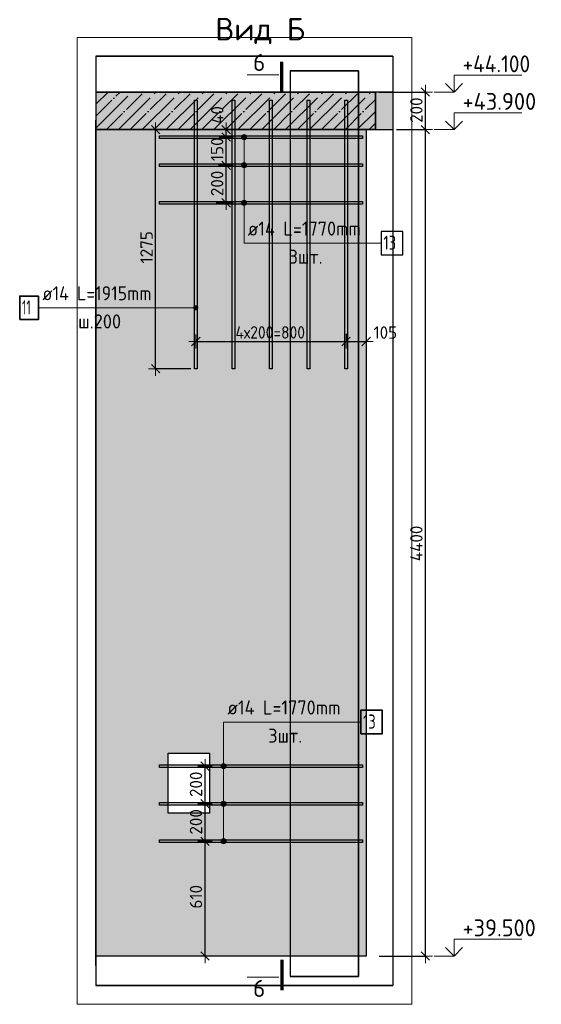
# Model space of a CAD drawing. Header units: millimetres. Extents: x 5077 to 50019, y 6526 to 90933.
# Tile 31 of 60: x 33522 to 36300, y 30178 to 35420. Entities that reach past the tile are written whole.
import ezdxf

# ---------------------------------------------------------------- set-up
doc = ezdxf.new("R2010")
doc.units = ezdxf.units.MM
doc.header["$PDMODE"] = 65
doc.linetypes.add('______11', pattern=[150, 120, -15, 0, -15])
doc.linetypes.add('______5', pattern=[330, 240, -30, 30, -30])
for name, color, linetype, lineweight in [('Standard', 7, 'Continuous', 25), ('Арм.стержн.горизонт. 2', 202, 'Continuous', 35), ('Высотная отметки_ общее', 7, 'Continuous', 13), ('Размерная линия_ общее', 7, 'Continuous', 13)]:
    doc.layers.add(name, color=color, linetype=linetype, lineweight=lineweight)
doc.layers.add('Арм.стержн. вертикальными 2', color=7, linetype='Continuous', lineweight=35, true_color=0x006e00)
doc.styles.add('ISOCPEUR', font='ISOCPEUR')
doc.dimstyles.new('DIMSTYLE_13', dxfattribs={"dimtxt": 66, "dimasz": 75, "dimexe": 0, "dimexo": 0.001, "dimgap": 33, "dimtad": 2, "dimdec": 0, "dimrnd": 5, "dimzin": 12, "dimdsep": 46, "dimtxsty": 'ISOCPEUR', "dimblk1": 'ALL_ML_STRICH', "dimblk2": 'ALL_ML_STRICH', "dimsah": 1, "dimcen": 0, "dimse1": 1, "dimse2": 1, "dimclrd": 7, "dimclre": 256, "dimclrt": 7, "dimadec": 0, "dimazin": 0, "dimtfac": 1, "dimtdec": 0, "dimtix": 1, "dimtmove": 2, "dimatfit": 3, "dimfxl": 0, "dimtzin": 0, "dimlwd": 0, "dimlwe": -3, "dimarcsym": 0})
doc.dimstyles.new('DIMSTYLE_14', dxfattribs={"dimtxt": 66, "dimasz": 75, "dimexe": 0, "dimexo": 0.001, "dimgap": 33, "dimtad": 2, "dimdec": 0, "dimrnd": 5, "dimzin": 12, "dimdsep": 46, "dimtxsty": 'ISOCPEUR', "dimblk1": 'ALL_ML_STRICH', "dimblk2": 'ALL_ML_STRICH', "dimsah": 1, "dimcen": 0, "dimse1": 1, "dimse2": 1, "dimclrd": 7, "dimclre": 256, "dimclrt": 7, "dimadec": 0, "dimazin": 0, "dimtfac": 1, "dimtdec": 0, "dimtix": 1, "dimtmove": 2, "dimatfit": 3, "dimfxl": 0, "dimtzin": 0, "dimlwd": 0, "dimlwe": -3, "dimarcsym": 0})
doc.dimstyles.new('DIMSTYLE_3', dxfattribs={"dimtxt": 66, "dimasz": 75, "dimexe": 0, "dimexo": 0, "dimgap": 33, "dimtad": 2, "dimdec": 0, "dimrnd": 5, "dimzin": 12, "dimdsep": 46, "dimtxsty": 'ISOCPEUR', "dimblk1": 'ALL_ML_STRICH', "dimblk2": 'ALL_ML_STRICH', "dimsah": 1, "dimcen": 0, "dimclrd": 7, "dimclre": 256, "dimclrt": 7, "dimadec": 0, "dimazin": 0, "dimtfac": 1, "dimtdec": 0, "dimtix": 1, "dimtmove": 2, "dimatfit": 3, "dimfxl": 0, "dimtvp": 1.2, "dimtzin": 0, "dimlwd": 0, "dimlwe": -3, "dimarcsym": 0})
doc.dimstyles.new('DIMSTYLE_9', dxfattribs={"dimtxt": 66, "dimasz": 75, "dimexe": 0, "dimexo": 0, "dimgap": 33, "dimtad": 2, "dimdec": 0, "dimrnd": 5, "dimzin": 12, "dimdsep": 46, "dimtxsty": 'ISOCPEUR', "dimblk1": 'ALL_ML_STRICH', "dimblk2": 'ALL_ML_STRICH', "dimsah": 1, "dimcen": 0, "dimclrd": 7, "dimclre": 256, "dimclrt": 7, "dimadec": 0, "dimazin": 0, "dimtfac": 1, "dimtdec": 0, "dimtix": 1, "dimtmove": 2, "dimatfit": 3, "dimfxl": 0, "dimtzin": 0, "dimlwd": 0, "dimlwe": -3, "dimarcsym": 0})

# ---------------------------------------------------------------- blocks, each defined once
blk = doc.blocks.new('ALL_ML_STRICH')
at = {"color": 0, "linetype": 'ByBlock', "lineweight": -2}
for p, q in [((-1, 0), (0.5, 0)), ((-0.3, -0.3), (0.3, 0.3)), ((0, -0.5), (0, 0.5))]:
    blk.add_line(p, q, dxfattribs=at)
blk = doc.blocks.new('*D110')
at = {"layer": 'DEFPOINTS', "color": 7, "linetype": 'Continuous', "lineweight": 13, "transparency": 33554687}
for p in [(34534.1, 31046.2), (34493.4, 30435.3), (34508.7, 30435.3)]:
    blk.add_point(p, dxfattribs=at)
at = {"layer": 'Размерная линия_ общее', "color": 7, "linetype": 'Continuous', "lineweight": -2, "transparency": 33554687}
blk.add_line((34508.7, 30435.3), (34508.7, 31046.2), dxfattribs=at)
at = {"layer": 'Размерная линия_ общее', "color": 7, "linetype": 'Continuous', "lineweight": 13, "transparency": 33554687, "xscale": 75, "yscale": 75, "zscale": 75}
for p, rotation in [((34508.7, 31046.2), 90), ((34508.7, 30435.3), 270)]:
    blk.add_blockref('ALL_ML_STRICH', p, dxfattribs=dict(at, rotation=rotation))
at = {"layer": 'Размерная линия_ общее', "color": 7, "linetype": 'Continuous', "lineweight": 13, "transparency": 33554687, "insert": (34460.7, 30750.7), "char_height": 66, "width": 198, "attachment_point": 5, "rotation": 90, "style": 'ISOCPEUR'}
blk.add_mtext('\\A1;{610}', dxfattribs=at)
blk = doc.blocks.new('*D111')
at = {"layer": 'DEFPOINTS', "color": 7, "linetype": 'Continuous', "lineweight": 13, "transparency": 33554687}
for p in [(34532, 31246.2), (34508.7, 31046.2), (34534.1, 31046.2)]:
    blk.add_point(p, dxfattribs=at)
at = {"layer": 'Размерная линия_ общее', "color": 7, "linetype": 'Continuous', "lineweight": -2, "transparency": 33554687}
blk.add_line((34508.7, 31046.2), (34508.7, 31246.2), dxfattribs=at)
at = {"layer": 'Размерная линия_ общее', "color": 7, "linetype": 'Continuous', "lineweight": 13, "transparency": 33554687, "xscale": 75, "yscale": 75, "zscale": 75}
for p, rotation in [((34508.7, 31246.2), 90), ((34508.7, 31046.2), 270)]:
    blk.add_blockref('ALL_ML_STRICH', p, dxfattribs=dict(at, rotation=rotation))
at = {"layer": 'Размерная линия_ общее', "color": 7, "linetype": 'Continuous', "lineweight": 13, "transparency": 33554687, "insert": (34460.7, 31149.5), "char_height": 66, "width": 198, "attachment_point": 5, "rotation": 90, "style": 'ISOCPEUR'}
blk.add_mtext('\\A1;{200}', dxfattribs=at)
blk = doc.blocks.new('*D112')
at = {"layer": 'DEFPOINTS', "color": 7, "linetype": 'Continuous', "lineweight": 13, "transparency": 33554687}
for p in [(34571.9, 31446.2), (34508.7, 31246.2), (34532, 31246.2)]:
    blk.add_point(p, dxfattribs=at)
at = {"layer": 'Размерная линия_ общее', "color": 7, "linetype": 'Continuous', "lineweight": -2, "transparency": 33554687}
blk.add_line((34508.7, 31246.2), (34508.7, 31446.2), dxfattribs=at)
at = {"layer": 'Размерная линия_ общее', "color": 7, "linetype": 'Continuous', "lineweight": 13, "transparency": 33554687, "xscale": 75, "yscale": 75, "zscale": 75}
for p, rotation in [((34508.7, 31446.2), 90), ((34508.7, 31246.2), 270)]:
    blk.add_blockref('ALL_ML_STRICH', p, dxfattribs=dict(at, rotation=rotation))
at = {"layer": 'Размерная линия_ общее', "color": 7, "linetype": 'Continuous', "lineweight": 13, "transparency": 33554687, "insert": (34460.7, 31349.5), "char_height": 66, "width": 198, "attachment_point": 5, "rotation": 90, "style": 'ISOCPEUR'}
blk.add_mtext('\\A1;{200}', dxfattribs=at)
blk = doc.blocks.new('*D173')
at = {"layer": 'DEFPOINTS', "color": 7, "linetype": 'Continuous', "lineweight": 13, "transparency": 33554687}
for p in [(35260, 33767.3), (34460, 33737.2), (34460, 33707.3)]:
    blk.add_point(p, dxfattribs=at)
at = {"layer": 'Размерная линия_ общее', "color": 253, "linetype": 'Continuous', "lineweight": -2, "true_color": 0xa0a0a0, "transparency": 33554687}
for p, q in [((34460, 33717.2), (34460, 33707.3)), ((35260, 33747.3), (35260, 33707.3))]:
    blk.add_line(p, q, dxfattribs=at)
at = {"layer": 'Размерная линия_ общее', "color": 7, "linetype": 'Continuous', "lineweight": -2, "transparency": 33554687}
blk.add_line((34460, 33707.3), (35260, 33707.3), dxfattribs=at)
at = {"layer": 'Размерная линия_ общее', "color": 7, "linetype": 'Continuous', "lineweight": 13, "transparency": 33554687, "xscale": 75, "yscale": 75, "zscale": 75, "rotation": 180}
blk.add_blockref('ALL_ML_STRICH', (34460, 33707.3), dxfattribs=at)
at = {"layer": 'Размерная линия_ общее', "color": 7, "linetype": 'Continuous', "lineweight": 13, "transparency": 33554687, "xscale": 75, "yscale": 75, "zscale": 75}
blk.add_blockref('ALL_ML_STRICH', (35260, 33707.3), dxfattribs=at)
at = {"layer": 'Размерная линия_ общее', "color": 7, "linetype": 'Continuous', "lineweight": 13, "transparency": 33554687, "insert": (34671, 33788.3), "char_height": 66, "width": 3.3, "attachment_point": 1, "line_spacing_factor": 0.60241, "style": 'ISOCPEUR'}
blk.add_mtext('\\W0.91;4х200=800', dxfattribs=at)
blk = doc.blocks.new('*D174')
at = {"layer": 'DEFPOINTS', "color": 7, "linetype": 'Continuous', "lineweight": 13, "transparency": 33554687}
for p in [(35260, 33767.3), (35260, 33707.3), (35367, 33702.3)]:
    blk.add_point(p, dxfattribs=at)
at = {"layer": 'Размерная линия_ общее', "color": 253, "linetype": 'Continuous', "lineweight": -2, "true_color": 0xa0a0a0, "transparency": 33554687}
for p, q in [((35260, 33747.3), (35260, 33707.3)), ((35367, 33707.3), (35367, 33707.3))]:
    blk.add_line(p, q, dxfattribs=at)
at = {"layer": 'Размерная линия_ общее', "color": 7, "linetype": 'Continuous', "lineweight": -2, "transparency": 33554687}
blk.add_line((35260, 33707.3), (35367, 33707.3), dxfattribs=at)
at = {"layer": 'Размерная линия_ общее', "color": 7, "linetype": 'Continuous', "lineweight": 13, "transparency": 33554687, "xscale": 75, "yscale": 75, "zscale": 75, "rotation": 180}
blk.add_blockref('ALL_ML_STRICH', (35260, 33707.3), dxfattribs=at)
at = {"layer": 'Размерная линия_ общее', "color": 7, "linetype": 'Continuous', "lineweight": 13, "transparency": 33554687, "xscale": 75, "yscale": 75, "zscale": 75}
blk.add_blockref('ALL_ML_STRICH', (35367, 33707.3), dxfattribs=at)
at = {"layer": 'Размерная линия_ общее', "color": 7, "linetype": 'Continuous', "lineweight": 13, "transparency": 33554687, "insert": (35468.9, 33754.8), "char_height": 66, "width": 198, "attachment_point": 5, "style": 'ISOCPEUR'}
blk.add_mtext('\\A1;{105}', dxfattribs=at)
blk = doc.blocks.new('*D289')
at = {"layer": 'DEFPOINTS', "color": 7, "linetype": 'Continuous', "lineweight": 13, "transparency": 33554687}
for p in [(34249.8, 34835.3), (34245.5, 33562.3), (34453, 33562.3)]:
    blk.add_point(p, dxfattribs=at)
at = {"layer": 'Размерная линия_ общее', "color": 253, "linetype": 'Continuous', "lineweight": -2, "true_color": 0xa0a0a0, "transparency": 33554687}
for p, q in [((34245.5, 34835.3), (34245.5, 34835.3)), ((34433, 33562.3), (34245.5, 33562.3))]:
    blk.add_line(p, q, dxfattribs=at)
at = {"layer": 'Размерная линия_ общее', "color": 7, "linetype": 'Continuous', "lineweight": -2, "transparency": 33554687}
blk.add_line((34245.5, 33562.3), (34245.5, 34835.3), dxfattribs=at)
at = {"layer": 'Размерная линия_ общее', "color": 7, "linetype": 'Continuous', "lineweight": 13, "transparency": 33554687, "xscale": 75, "yscale": 75, "zscale": 75}
for p, rotation in [((34245.5, 34835.3), 90), ((34245.5, 33562.3), 270)]:
    blk.add_blockref('ALL_ML_STRICH', p, dxfattribs=dict(at, rotation=rotation))
at = {"layer": 'Размерная линия_ общее', "color": 7, "linetype": 'Continuous', "lineweight": 13, "transparency": 33554687, "insert": (34197.5, 34208.7), "char_height": 66, "width": 264, "attachment_point": 5, "rotation": 90, "style": 'ISOCPEUR'}
blk.add_mtext('\\A1;{1275}', dxfattribs=at)
blk = doc.blocks.new('*D290')
at = {"layer": 'DEFPOINTS', "color": 7, "linetype": 'Continuous', "lineweight": 13, "transparency": 33554687}
for p in [(34601.1, 34645.3), (34588.4, 34445.3), (34621.3, 34445.3)]:
    blk.add_point(p, dxfattribs=at)
at = {"layer": 'Размерная линия_ общее', "color": 253, "linetype": 'Continuous', "lineweight": -2, "true_color": 0xa0a0a0, "transparency": 33554687}
for p, q in [((34581.1, 34645.3), (34621.3, 34645.3)), ((34568.4, 34445.3), (34621.3, 34445.3))]:
    blk.add_line(p, q, dxfattribs=at)
at = {"layer": 'Размерная линия_ общее', "color": 7, "linetype": 'Continuous', "lineweight": -2, "transparency": 33554687}
blk.add_line((34621.3, 34445.3), (34621.3, 34645.3), dxfattribs=at)
at = {"layer": 'Размерная линия_ общее', "color": 7, "linetype": 'Continuous', "lineweight": 13, "transparency": 33554687, "xscale": 75, "yscale": 75, "zscale": 75}
for p, rotation in [((34621.3, 34645.3), 90), ((34621.3, 34445.3), 270)]:
    blk.add_blockref('ALL_ML_STRICH', p, dxfattribs=dict(at, rotation=rotation))
at = {"layer": 'Размерная линия_ общее', "color": 7, "linetype": 'Continuous', "lineweight": 13, "transparency": 33554687, "insert": (34573.3, 34548.6), "char_height": 66, "width": 198, "attachment_point": 5, "rotation": 90, "style": 'ISOCPEUR'}
blk.add_mtext('\\A1;{200}', dxfattribs=at)
blk = doc.blocks.new('*D291')
at = {"layer": 'DEFPOINTS', "color": 7, "linetype": 'Continuous', "lineweight": 13, "transparency": 33554687}
for p in [(34572.5, 34795.3), (34601.1, 34645.3), (34621.3, 34645.3)]:
    blk.add_point(p, dxfattribs=at)
at = {"layer": 'Размерная линия_ общее', "color": 253, "linetype": 'Continuous', "lineweight": -2, "true_color": 0xa0a0a0, "transparency": 33554687}
for p, q in [((34621.3, 34795.3), (34621.3, 34795.3)), ((34581.1, 34645.3), (34621.3, 34645.3))]:
    blk.add_line(p, q, dxfattribs=at)
at = {"layer": 'Размерная линия_ общее', "color": 7, "linetype": 'Continuous', "lineweight": -2, "transparency": 33554687}
blk.add_line((34621.3, 34645.3), (34621.3, 34795.3), dxfattribs=at)
at = {"layer": 'Размерная линия_ общее', "color": 7, "linetype": 'Continuous', "lineweight": 13, "transparency": 33554687, "xscale": 75, "yscale": 75, "zscale": 75}
for p, rotation in [((34621.3, 34795.3), 90), ((34621.3, 34645.3), 270)]:
    blk.add_blockref('ALL_ML_STRICH', p, dxfattribs=dict(at, rotation=rotation))
at = {"layer": 'Размерная линия_ общее', "color": 7, "linetype": 'Continuous', "lineweight": 13, "transparency": 33554687, "insert": (34573.3, 34730.2), "char_height": 66, "width": 198, "attachment_point": 5, "rotation": 90, "style": 'ISOCPEUR'}
blk.add_mtext('\\A1;{150}', dxfattribs=at)
blk = doc.blocks.new('*D292')
at = {"layer": 'DEFPOINTS', "color": 7, "linetype": 'Continuous', "lineweight": 13, "transparency": 33554687}
for p in [(34627.7, 34835.3), (34572.5, 34795.3), (34621.3, 34795.3)]:
    blk.add_point(p, dxfattribs=at)
at = {"layer": 'Размерная линия_ общее', "color": 253, "linetype": 'Continuous', "lineweight": -2, "true_color": 0xa0a0a0, "transparency": 33554687}
for p, q in [((34621.3, 34835.3), (34621.3, 34835.3)), ((34621.3, 34795.3), (34621.3, 34795.3))]:
    blk.add_line(p, q, dxfattribs=at)
at = {"layer": 'Размерная линия_ общее', "color": 7, "linetype": 'Continuous', "lineweight": -2, "transparency": 33554687}
blk.add_line((34621.3, 34795.3), (34621.3, 34835.3), dxfattribs=at)
at = {"layer": 'Размерная линия_ общее', "color": 7, "linetype": 'Continuous', "lineweight": 13, "transparency": 33554687, "xscale": 75, "yscale": 75, "zscale": 75}
for p, rotation in [((34621.3, 34835.3), 90), ((34621.3, 34795.3), 270)]:
    blk.add_blockref('ALL_ML_STRICH', p, dxfattribs=dict(at, rotation=rotation))
at = {"layer": 'Размерная линия_ общее', "color": 7, "linetype": 'Continuous', "lineweight": 13, "transparency": 33554687, "insert": (34573.7, 34913), "char_height": 66, "width": 132, "attachment_point": 5, "rotation": 90, "style": 'ISOCPEUR'}
blk.add_mtext('\\A1;{40}', dxfattribs=at)
blk = doc.blocks.new('*D293')
at = {"layer": 'DEFPOINTS', "color": 7, "linetype": 'Continuous', "lineweight": 13, "transparency": 33554687}
for p in [(35509.4, 34835.3), (35417, 30435.3), (35682.4, 30435.3)]:
    blk.add_point(p, dxfattribs=at)
at = {"layer": 'Размерная линия_ общее', "color": 253, "linetype": 'Continuous', "lineweight": -2, "true_color": 0xa0a0a0, "transparency": 33554687}
for p, q in [((35529.4, 34835.3), (35682.4, 34835.3)), ((35437, 30435.3), (35682.4, 30435.3))]:
    blk.add_line(p, q, dxfattribs=at)
at = {"layer": 'Размерная линия_ общее', "color": 7, "linetype": 'Continuous', "lineweight": -2, "transparency": 33554687}
blk.add_line((35682.4, 30435.3), (35682.4, 34835.3), dxfattribs=at)
at = {"layer": 'Размерная линия_ общее', "color": 7, "linetype": 'Continuous', "lineweight": 13, "transparency": 33554687, "xscale": 75, "yscale": 75, "zscale": 75}
for p, rotation in [((35682.4, 34835.3), 90), ((35682.4, 30435.3), 270)]:
    blk.add_blockref('ALL_ML_STRICH', p, dxfattribs=dict(at, rotation=rotation))
at = {"layer": 'Размерная линия_ общее', "color": 7, "linetype": 'Continuous', "lineweight": 13, "transparency": 33554687, "insert": (35634.4, 32632), "char_height": 66, "width": 264, "attachment_point": 5, "rotation": 90, "style": 'ISOCPEUR'}
blk.add_mtext('\\A1;{4400}', dxfattribs=at)
blk = doc.blocks.new('*D294')
at = {"layer": 'DEFPOINTS', "color": 7, "linetype": 'Continuous', "lineweight": 13, "transparency": 33554687}
for p in [(35417, 35035.3), (35509.4, 34835.3), (35682.4, 34835.3)]:
    blk.add_point(p, dxfattribs=at)
at = {"layer": 'Размерная линия_ общее', "color": 253, "linetype": 'Continuous', "lineweight": -2, "true_color": 0xa0a0a0, "transparency": 33554687}
for p, q in [((35437, 35035.3), (35682.4, 35035.3)), ((35529.4, 34835.3), (35682.4, 34835.3))]:
    blk.add_line(p, q, dxfattribs=at)
at = {"layer": 'Размерная линия_ общее', "color": 7, "linetype": 'Continuous', "lineweight": -2, "transparency": 33554687}
blk.add_line((35682.4, 34835.3), (35682.4, 35035.3), dxfattribs=at)
at = {"layer": 'Размерная линия_ общее', "color": 7, "linetype": 'Continuous', "lineweight": 13, "transparency": 33554687, "xscale": 75, "yscale": 75, "zscale": 75}
for p, rotation in [((35682.4, 35035.3), 90), ((35682.4, 34835.3), 270)]:
    blk.add_blockref('ALL_ML_STRICH', p, dxfattribs=dict(at, rotation=rotation))
at = {"layer": 'Размерная линия_ общее', "color": 7, "linetype": 'Continuous', "lineweight": 13, "transparency": 33554687, "insert": (35634.4, 34938.6), "char_height": 66, "width": 198, "attachment_point": 5, "rotation": 90, "style": 'ISOCPEUR'}
blk.add_mtext('\\A1;{200}', dxfattribs=at)
blk = doc.blocks.new('COMPLEX_ELEVATIONDIM_4')
at = {"layer": 'Высотная отметки_ общее', "color": 7, "linetype": 'Continuous', "lineweight": 13, "transparency": 33554687}
for p, q in [((35835.4, 35035.3), (35835.4, 35125.3)), ((35835.4, 35125.3), (36195.4, 35125.3)), ((35835.4, 35035.3), (35790.4, 35080.3)), ((35835.4, 35035.3), (35880.4, 35080.3)), ((35835.4, 35035.3), (35729.3, 35035.3)), ((35835.4, 35035.3), (35835.4, 35035.3)), ((35835.4, 35035.3), (35835.4, 35035.3)), ((35835.4, 35035.3), (35835.4, 35035.3)), ((35835.4, 35035.3), (35835.4, 35035.3)), ((35835.4, 34835.3), (35835.4, 34925.3)), ((35835.4, 34925.3), (36195.4, 34925.3)), ((35835.4, 34835.3), (35790.4, 34880.3)), ((35835.4, 34835.3), (35880.4, 34880.3)), ((35835.4, 34835.3), (35729.3, 34835.3)), ((35835.4, 34835.3), (35835.4, 34835.3)), ((35835.4, 34835.3), (35835.4, 34835.3)), ((35835.4, 34835.3), (35835.4, 34835.3)), ((35835.4, 34835.3), (35835.4, 34835.3)), ((35835.4, 30435.3), (35835.4, 30525.3)), ((35835.4, 30525.3), (36195.4, 30525.3)), ((35835.4, 30435.3), (35790.4, 30480.3)), ((35835.4, 30435.3), (35880.4, 30480.3)), ((35835.4, 30435.3), (35835.4, 30435.3)), ((35835.4, 30435.3), (35835.4, 30435.3)), ((35835.4, 30435.3), (35835.4, 30435.3)), ((35835.4, 30435.3), (35835.4, 30435.3))]:
    blk.add_line(p, q, dxfattribs=at)
blk.add_lwpolyline([(35835.4, 30435.3), (35775.4, 30435.3), (35775.4, 30435.3), (35729.3, 30435.3)], dxfattribs=at)
at = {"layer": 'Высотная отметки_ общее', "color": 7, "linetype": 'Continuous', "lineweight": 13, "transparency": 33554687, "char_height": 90, "attachment_point": 7, "style": 'ISOCPEUR'}
for s, insert, width in [('\\W0.92;+44.100', (35880.4, 35140.3), 446.05), ('\\W0.96;+43.900', (35880.4, 34940.3), 456.775), ('\\W0.96;+39.500', (35880.4, 30540.3), 447.716)]:
    blk.add_mtext(s, dxfattribs=dict(at, insert=insert, width=width))

msp = doc.modelspace()

# ---------------------------------------------------------------- hatches: boundary and pattern name
at = {"layer": 'Standard', "linetype": 'Continuous', "lineweight": -3, "transparency": 33554687}
msp.add_hatch(color=9, dxfattribs=at).paths.add_polyline_path([(35417, 34835.3), (35417, 35035.3), (33928, 35035.3), (33928, 34835.3)])
at = {"layer": 'Standard', "linetype": 'Continuous', "lineweight": 13, "transparency": 33554687}
msp.add_hatch(color=7, dxfattribs=at).paths.add_polyline_path([(35417, 34835.3), (35509.4, 34835.3), (35509.4, 35035.3), (35417, 35035.3)])
h = msp.add_hatch(color=7, dxfattribs=at)
h.paths.add_polyline_path([(35367, 34835.3), (33928, 34835.3), (33928, 30435.3), (35367, 30435.3)])
h.paths.add_polyline_path([(34532, 31195.3), (34312, 31195.3), (34312, 31515.3), (34532, 31515.3)], flags=16)
at = {"layer": 'Арм.стержн. вертикальными 2', "linetype": 'Continuous', "lineweight": 13, "transparency": 33554687}
for points in [[(34450.3, 33880.8), (34450.3, 33892.1), (34448.8, 33886.4)], [(34450.3, 33892.1), (34454.4, 33876.8), (34454.4, 33896.1)], [(34450.3, 33892.1), (34450.3, 33880.8), (34454.4, 33876.8)], [(34454.4, 33896.1), (34460, 33875.2), (34460, 33897.7)], [(34454.4, 33896.1), (34454.4, 33876.8), (34460, 33875.2)], [(34460, 33897.7), (34460, 33875.2), (34465.6, 33876.8)], [(34460, 33897.7), (34465.6, 33876.8), (34465.6, 33896.1)], [(34465.6, 33896.1), (34465.6, 33876.8), (34469.7, 33880.8)], [(34465.6, 33896.1), (34469.7, 33880.8), (34469.7, 33892.1)], [(34469.7, 33892.1), (34469.7, 33880.8), (34471.3, 33886.4)]]:
    msp.add_hatch(color=7, dxfattribs=at).paths.add_polyline_path(points)
at = {"layer": 'Арм.стержн.горизонт. 2', "linetype": 'Continuous', "lineweight": 13, "transparency": 33554687}
for points in [[(34709.7, 34806.9), (34723.2, 34806.9), (34716.5, 34808.8)], [(34703, 34795.3), (34730, 34795.3), (34728.1, 34802)], [(34703, 34795.3), (34728.1, 34802), (34704.9, 34802)], [(34704.9, 34788.5), (34730, 34795.3), (34703, 34795.3)], [(34704.9, 34802), (34728.1, 34802), (34723.2, 34806.9)], [(34704.9, 34802), (34723.2, 34806.9), (34709.7, 34806.9)], [(34704.9, 34788.5), (34728.1, 34788.5), (34730, 34795.3)], [(34709.7, 34783.7), (34728.1, 34788.5), (34704.9, 34788.5)], [(34709.7, 34783.7), (34723.2, 34783.7), (34728.1, 34788.5)], [(34723.2, 34783.7), (34709.7, 34783.7), (34716.5, 34781.8)], [(34703, 34645.3), (34730, 34645.3), (34728.1, 34652)], [(34703, 34645.3), (34728.1, 34652), (34704.9, 34652)], [(34704.9, 34652), (34728.1, 34652), (34723.2, 34656.9)], [(34704.9, 34652), (34723.2, 34656.9), (34709.7, 34656.9)], [(34709.7, 34656.9), (34723.2, 34656.9), (34716.5, 34658.8)], [(34704.9, 34638.5), (34730, 34645.3), (34703, 34645.3)], [(34704.9, 34638.5), (34728.1, 34638.5), (34730, 34645.3)], [(34709.7, 34633.7), (34728.1, 34638.5), (34704.9, 34638.5)], [(34709.7, 34633.7), (34723.2, 34633.7), (34728.1, 34638.5)], [(34723.2, 34633.7), (34709.7, 34633.7), (34716.5, 34631.8)], [(34703, 34445.3), (34730, 34445.3), (34728.1, 34452)], [(34703, 34445.3), (34728.1, 34452), (34704.9, 34452)], [(34704.9, 34438.5), (34730, 34445.3), (34703, 34445.3)], [(34704.9, 34452), (34728.1, 34452), (34723.2, 34456.9)], [(34704.9, 34452), (34723.2, 34456.9), (34709.7, 34456.9)], [(34704.9, 34438.5), (34728.1, 34438.5), (34730, 34445.3)], [(34709.7, 34456.9), (34723.2, 34456.9), (34716.5, 34458.8)], [(34709.7, 34433.7), (34728.1, 34438.5), (34704.9, 34438.5)], [(34709.7, 34433.7), (34723.2, 34433.7), (34728.1, 34438.5)], [(34723.2, 34433.7), (34709.7, 34433.7), (34716.5, 34431.8)], [(34619.4, 31453), (34596.2, 31453), (34594.3, 31446.2)], [(34619.4, 31453), (34594.3, 31446.2), (34621.3, 31446.2)], [(34614.6, 31457.8), (34601.1, 31457.8), (34596.2, 31453)], [(34614.6, 31457.8), (34596.2, 31453), (34619.4, 31453)], [(34601.1, 31457.8), (34614.6, 31457.8), (34607.8, 31459.7)], [(34621.3, 31446.2), (34594.3, 31446.2), (34596.2, 31439.5)], [(34621.3, 31446.2), (34596.2, 31439.5), (34619.4, 31439.5)], [(34619.4, 31439.5), (34596.2, 31439.5), (34601.1, 31434.6)], [(34619.4, 31439.5), (34601.1, 31434.6), (34614.6, 31434.6)], [(34614.6, 31434.6), (34601.1, 31434.6), (34607.8, 31432.7)], [(34619.4, 31253), (34596.2, 31253), (34594.3, 31246.2)], [(34619.4, 31253), (34594.3, 31246.2), (34621.3, 31246.2)], [(34621.3, 31246.2), (34594.3, 31246.2), (34596.2, 31239.5)], [(34614.6, 31257.8), (34601.1, 31257.8), (34596.2, 31253)], [(34614.6, 31257.8), (34596.2, 31253), (34619.4, 31253)], [(34621.3, 31246.2), (34596.2, 31239.5), (34619.4, 31239.5)], [(34601.1, 31257.8), (34614.6, 31257.8), (34607.8, 31259.7)], [(34619.4, 31239.5), (34596.2, 31239.5), (34601.1, 31234.6)], [(34619.4, 31239.5), (34601.1, 31234.6), (34614.6, 31234.6)], [(34614.6, 31234.6), (34601.1, 31234.6), (34607.8, 31232.7)], [(34619.4, 31053), (34596.2, 31053), (34594.3, 31046.2)], [(34619.4, 31053), (34594.3, 31046.2), (34621.3, 31046.2)], [(34621.3, 31046.2), (34594.3, 31046.2), (34596.2, 31039.5)], [(34614.6, 31057.8), (34601.1, 31057.8), (34596.2, 31053)], [(34614.6, 31057.8), (34596.2, 31053), (34619.4, 31053)], [(34621.3, 31046.2), (34596.2, 31039.5), (34619.4, 31039.5)], [(34619.4, 31039.5), (34596.2, 31039.5), (34601.1, 31034.6)], [(34601.1, 31057.8), (34614.6, 31057.8), (34607.8, 31059.7)], [(34619.4, 31039.5), (34601.1, 31034.6), (34614.6, 31034.6)], [(34614.6, 31034.6), (34601.1, 31034.6), (34607.8, 31032.7)]]:
    msp.add_hatch(color=7, dxfattribs=at).paths.add_polyline_path(points)

# ---------------------------------------------------------------- linework, layer by layer
at = {"layer": 'Standard', "color": 52, "linetype": 'Continuous', "lineweight": -3, "transparency": 33554687}
for p, q in [((33928, 35225.3), (33928, 30278.2)), ((33928, 35225.3), (33928, 30278.2)), ((35509.4, 35225.3), (33928, 35225.3)), ((33928, 35225.3), (35509.4, 35225.3)), ((35509.4, 35225.3), (35509.4, 30278.2)), ((35509.4, 35225.3), (35509.4, 30278.2)), ((34962.3, 35147.4), (34962.3, 30326.7)), ((34962.3, 35147.4), (34962.3, 30326.7)), ((35326.8, 35147.4), (34962.3, 35147.4)), ((34962.3, 35147.4), (35326.8, 35147.4)), ((35326.8, 35147.4), (35326.8, 30326.7)), ((35326.8, 30326.7), (35326.8, 35147.4)), ((34962.3, 30326.7), (35326.8, 30326.7)), ((35326.8, 30326.7), (34962.3, 30326.7)), ((35509.4, 30278.2), (33928, 30278.2)), ((33928, 30278.2), (35509.4, 30278.2))]:
    msp.add_line(p, q, dxfattribs=at)
at = {"layer": 'Standard', "color": 7, "linetype": 'Continuous', "lineweight": 70, "transparency": 33554687}
for p, q in [((34918.4, 35034.6), (34918.4, 35195.4)), ((34918.4, 30414.6), (34918.4, 30253.8))]:
    msp.add_line(p, q, dxfattribs=at)
at = {"layer": 'Standard', "color": 7, "linetype": 'Continuous', "lineweight": 13, "transparency": 33554687}
for p, q in [((34902.5, 35126.9), (34732.9, 35126.9)), ((34902.5, 30322.3), (34732.9, 30322.3))]:
    msp.add_line(p, q, dxfattribs=at)
at = {"layer": 'Standard', "color": 7, "linetype": 'Continuous', "lineweight": 25, "transparency": 33554687}
for p, q in [((33928, 35085.3), (33928, 34785.3)), ((35509.4, 35085.3), (35509.4, 34785.3)), ((35509.4, 35035.3), (35417, 35035.3)), ((33928, 30385.3), (33928, 34885.3)), ((35367, 34835.3), (35367, 30435.3)), ((35417, 34835.3), (35509.4, 34835.3)), ((34312, 31195.3), (34312, 31515.3)), ((34312, 31515.3), (34532, 31515.3)), ((34532, 31515.3), (34532, 31195.3)), ((34532, 31195.3), (34312, 31195.3)), ((35367, 30435.3), (33928, 30435.3))]:
    msp.add_line(p, q, dxfattribs=at)
at = {"layer": 'Standard', "color": 253, "linetype": '______11', "lineweight": -3, "true_color": 0xababab, "transparency": 33554687}
for p, q in [((33928, 35034.3), (33929.1, 35035.3)), ((33928, 34907), (34056.3, 35035.3)), ((33983.6, 34835.3), (34183.6, 35035.3)), ((34110.9, 34835.3), (34310.9, 35035.3)), ((34238.2, 34835.3), (34438.2, 35035.3)), ((34365.4, 34835.3), (34565.4, 35035.3)), ((34492.7, 34835.3), (34692.7, 35035.3)), ((34620, 34835.3), (34820, 35035.3)), ((34747.3, 34835.3), (34947.3, 35035.3)), ((34874.6, 34835.3), (35074.6, 35035.3)), ((35001.8, 34835.3), (35201.8, 35035.3)), ((35129.1, 34835.3), (35329.1, 35035.3)), ((35256.4, 34835.3), (35417, 34995.9)), ((35383.7, 34835.3), (35417, 34868.6))]:
    msp.add_line(p, q, dxfattribs=at)
at = {"layer": 'Standard', "color": 253, "linetype": '______5', "lineweight": -3, "true_color": 0xababab, "transparency": 33554687}
for p, q in [((33928, 34970.6), (33992.7, 35035.3)), ((33928, 34843.4), (34120, 35035.3)), ((34047.2, 34835.3), (34247.2, 35035.3)), ((34174.5, 34835.3), (34374.5, 35035.3)), ((34301.8, 34835.3), (34501.8, 35035.3)), ((34429.1, 34835.3), (34629.1, 35035.3)), ((34556.4, 34835.3), (34756.4, 35035.3)), ((34683.6, 34835.3), (34883.6, 35035.3)), ((34810.9, 34835.3), (35010.9, 35035.3)), ((34938.2, 34835.3), (35138.2, 35035.3)), ((35065.5, 34835.3), (35265.5, 35035.3)), ((35192.8, 34835.3), (35392.8, 35035.3)), ((35320, 34835.3), (35417, 34932.3))]:
    msp.add_line(p, q, dxfattribs=at)
at = {"layer": 'Standard', "color": 7, "linetype": 'Continuous', "lineweight": 35, "transparency": 33554687}
for p, q in [((35417, 35035.3), (33928, 35035.3)), ((35417, 34835.3), (35417, 35035.3)), ((33928, 34835.3), (35417, 34835.3))]:
    msp.add_line(p, q, dxfattribs=at)
at = {"layer": 'Standard', "color": 7, "linetype": 'Continuous', "lineweight": 13, "transparency": 33554687}
msp.add_lwpolyline([(33828, 30178.2), (35609.4, 30178.2), (35609.4, 35325.3), (33828, 35325.3), (33828, 30178.2)], dxfattribs=at)
at = {"layer": 'Арм.стержн. вертикальными 2', "color": 7, "linetype": 'Continuous', "lineweight": 13, "transparency": 33554687}
for p, q in [((33621.7, 33886.4), (34336.7, 33886.4)), ((34336.7, 33886.4), (34460, 33886.4)), ((34448.8, 33886.4), (34448.8, 33886.4)), ((34460, 33897.7), (34460, 33897.7)), ((34460, 33875.2), (34460, 33875.2)), ((34471.3, 33886.4), (34471.3, 33886.4))]:
    msp.add_line(p, q, dxfattribs=at)
at = {"layer": 'Арм.стержн. вертикальными 2', "color": 7, "linetype": 'Continuous', "lineweight": 25, "transparency": 33554687}
for points in [[(34467, 34992.3), (34467, 33562.3), (34453, 33562.3), (34453, 34992.3), (34467, 34992.3)], [(34667, 34992.3), (34667, 33562.3), (34653, 33562.3), (34653, 34992.3), (34667, 34992.3)], [(34867, 34992.3), (34867, 33562.3), (34853, 33562.3), (34853, 34992.3), (34867, 34992.3)], [(35067, 34992.3), (35067, 33562.3), (35053, 33562.3), (35053, 34992.3), (35067, 34992.3)], [(35267, 34992.3), (35267, 33562.3), (35253, 33562.3), (35253, 34992.3), (35267, 34992.3)]]:
    msp.add_lwpolyline(points, dxfattribs=at)
at = {"layer": 'Арм.стержн. вертикальными 2', "color": 7, "linetype": 'Continuous', "lineweight": 35, "transparency": 33554687}
msp.add_lwpolyline([(33521.7, 33823.9), (33621.7, 33823.9), (33621.7, 33948.9), (33521.7, 33948.9), (33521.7, 33823.9)], dxfattribs=at)
at = {"layer": 'Арм.стержн. вертикальными 2', "color": 7, "linetype": 'Continuous', "lineweight": 13, "transparency": 33554687}
msp.add_circle((34460, 33886.4), 11.3, dxfattribs=at)
at = {"layer": 'Арм.стержн.горизонт. 2', "color": 7, "linetype": 'Continuous', "lineweight": 13, "transparency": 33554687}
for p, q in [((34716.5, 34808.8), (34716.5, 34808.8)), ((34703, 34795.3), (34703, 34795.3)), ((34716.5, 34230.8), (34716.5, 34795.3)), ((34716.5, 34781.8), (34716.5, 34781.8)), ((34730, 34795.3), (34730, 34795.3)), ((34716.5, 34658.8), (34716.5, 34658.8)), ((34703, 34645.3), (34703, 34645.3)), ((34716.5, 34230.8), (34716.5, 34645.3)), ((34716.5, 34631.8), (34716.5, 34631.8)), ((34730, 34645.3), (34730, 34645.3)), ((34703, 34445.3), (34703, 34445.3)), ((34716.5, 34458.8), (34716.5, 34458.8)), ((34716.5, 34230.8), (34716.5, 34445.3)), ((34730, 34445.3), (34730, 34445.3)), ((34716.5, 34431.8), (34716.5, 34431.8)), ((34716.5, 34230.8), (35446.5, 34230.8)), ((34607.8, 31680.9), (34607.8, 31246.2)), ((34607.8, 31680.9), (34607.8, 31046.2)), ((34607.8, 31680.9), (35337.8, 31680.9)), ((34607.8, 31680.9), (34607.8, 31446.2)), ((34607.8, 31459.7), (34607.8, 31459.7)), ((34594.3, 31446.2), (34594.3, 31446.2)), ((34607.8, 31432.7), (34607.8, 31432.7)), ((34621.3, 31446.2), (34621.3, 31446.2)), ((34594.3, 31246.2), (34594.3, 31246.2)), ((34607.8, 31259.7), (34607.8, 31259.7)), ((34621.3, 31246.2), (34621.3, 31246.2)), ((34607.8, 31232.7), (34607.8, 31232.7)), ((34594.3, 31046.2), (34594.3, 31046.2)), ((34607.8, 31059.7), (34607.8, 31059.7)), ((34621.3, 31046.2), (34621.3, 31046.2)), ((34607.8, 31032.7), (34607.8, 31032.7))]:
    msp.add_line(p, q, dxfattribs=at)
at = {"layer": 'Арм.стержн.горизонт. 2', "color": 7, "linetype": 'Continuous', "lineweight": 25, "transparency": 33554687}
for points in [[(35347, 34788.3), (34267, 34788.3), (34267, 34802.3), (35347, 34802.3), (35347, 34788.3)], [(35347, 34638.3), (34267, 34638.3), (34267, 34652.3), (35347, 34652.3), (35347, 34638.3)], [(35347, 34438.3), (34267, 34438.3), (34267, 34452.3), (35347, 34452.3), (35347, 34438.3)], [(35446.5, 34168.3), (35561.5, 34168.3), (35561.5, 34293.3), (35446.5, 34293.3), (35446.5, 34168.3)], [(35347, 31439.2), (34267, 31439.2), (34267, 31453.2), (35347, 31453.2), (35347, 31439.2)], [(35347, 31239.2), (34267, 31239.2), (34267, 31253.2), (35347, 31253.2), (35347, 31239.2)], [(35347, 31039.2), (34267, 31039.2), (34267, 31053.2), (35347, 31053.2), (35347, 31039.2)]]:
    msp.add_lwpolyline(points, dxfattribs=at)
at = {"layer": 'Арм.стержн.горизонт. 2', "color": 7, "linetype": 'Continuous', "lineweight": 35, "transparency": 33554687}
msp.add_lwpolyline([(35337.8, 31618.4), (35452.8, 31618.4), (35452.8, 31743.4), (35337.8, 31743.4), (35337.8, 31618.4)], dxfattribs=at)
at = {"layer": 'Арм.стержн.горизонт. 2', "color": 7, "linetype": 'Continuous', "lineweight": 13, "transparency": 33554687}
for centre in [(34716.5, 34795.3), (34716.5, 34645.3), (34716.5, 34445.3), (34607.8, 31446.2), (34607.8, 31246.2), (34607.8, 31046.2)]:
    msp.add_circle(centre, 13.5, dxfattribs=at)

# ---------------------------------------------------------------- block references
at = {"layer": 'Высотная отметки_ общее', "color": 7, "linetype": 'Continuous', "lineweight": 13, "transparency": 33554687}
msp.add_blockref('COMPLEX_ELEVATIONDIM_4', (0, 0), dxfattribs=at)

# ---------------------------------------------------------------- texts
at = {"layer": 'Standard', "color": 7, "linetype": 'Continuous', "lineweight": 13, "transparency": 33554687, "style": 'ISOCPEUR'}
for s, insert, char_height, width, attachment_point in [('\\A1;{\\fISOCPEUR|i0|b0;\\H120.000000;\\W1.000000;\\C7;Вид Б}\\P', (34563.9, 35360.3), 120, 488.842, 4), ('\\A1;{\\fISOCPEUR|i0|b0;\\H90.000000;\\W1.000000;\\C7;6}\\P', (34764.6, 35147.5), 90, 98, 7), ('\\A1;{\\fISOCPEUR|i0|b0;\\H90.000000;\\W1.000000;\\C7;6}\\P', (34764.6, 30217.7), 90, 98, 7)]:
    msp.add_mtext(s, dxfattribs=dict(at, insert=insert, char_height=char_height, width=width, attachment_point=attachment_point))
at = {"layer": 'Арм.стержн. вертикальными 2', "color": 7, "linetype": 'Continuous', "lineweight": 25, "transparency": 33554687, "char_height": 75, "attachment_point": 7, "style": 'ISOCPEUR'}
for s, insert, width in [('\\W0.92;ø14 L=1915mm ', (33641.7, 33926.4), 709.219), ('\\W0.62;11', (33534.2, 33851.4), 98.438), ('\\W0.95;ш.200 ', (33833, 33776.4), 327.999)]:
    msp.add_mtext(s, dxfattribs=dict(at, insert=insert, width=width))
at = {"layer": 'Арм.стержн.горизонт. 2', "color": 7, "linetype": 'Continuous', "lineweight": 25, "transparency": 33554687, "char_height": 75, "attachment_point": 7, "style": 'ISOCPEUR'}
for s, insert, width in [('\\W0.94;ø14 L=1770mm ', (34736.5, 34270.8), 724.941), ('\\W0.75;13', (35459, 34195.8), 118.07), ('\\W0.94;3шт. ', (34954, 34120.8), 290.322), ('\\W0.94;ø14 L=1770mm ', (34627.8, 31720.9), 724.941), ('\\W0.75;13', (35350.3, 31645.9), 118.07), ('\\W0.94;3шт. ', (34845.3, 31570.9), 290.322)]:
    msp.add_mtext(s, dxfattribs=dict(at, insert=insert, width=width))

# ---------------------------------------------------------------- dimensions: what is measured, and where the dimension line sits
at = {"layer": 'Размерная линия_ общее', "color": 7, "linetype": 'Continuous', "lineweight": 13, "transparency": 33554687}
for base, p1, p2, dimstyle, picture, middle in [((35682.4, 35035.3), (35529.4, 34835.3), (35437, 35035.3), 'DIMSTYLE_9', '*D294', (35634.4, 34938.6)), ((34621.3, 34835.3), (34621.3, 34795.3), (34621.3, 34835.3), 'DIMSTYLE_3', '*D292', (34573.7, 34913)), ((34245.5, 34835.3), (34433, 33562.3), (34245.5, 34835.3), 'DIMSTYLE_9', '*D289', (34197.5, 34208.7)), ((35682.4, 34835.3), (35437, 30435.3), (35529.4, 34835.3), 'DIMSTYLE_9', '*D293', (35634.4, 32632)), ((34621.3, 34795.3), (34581.1, 34645.3), (34621.3, 34795.3), 'DIMSTYLE_3', '*D291', (34573.3, 34730.2)), ((34621.3, 34645.3), (34568.4, 34445.3), (34581.1, 34645.3), 'DIMSTYLE_9', '*D290', (34573.3, 34548.6)), ((34508.7, 31446.2), (34532, 31246.2), (34571.9, 31446.2), 'DIMSTYLE_14', '*D112', (34460.7, 31349.5)), ((34508.7, 31246.2), (34534.1, 31046.2), (34532, 31246.2), 'DIMSTYLE_14', '*D111', (34460.7, 31149.5)), ((34508.7, 31046.2), (34493.4, 30435.3), (34534.1, 31046.2), 'DIMSTYLE_13', '*D110', (34460.7, 30750.7))]:
    dim = msp.add_linear_dim(base=base, p1=p1, p2=p2, angle=90, dimstyle=dimstyle, override={"dimpost": '<>', "dimclrd": 7, "dimclre": 253, "dimclrt": 7, "dimlwd": 0, "dimlwe": 65533}, dxfattribs=at)
    dim.commit()
    dim.dimension.update_dxf_attribs({"geometry": picture, "text_midpoint": middle, "dimtype": 160})
dim = msp.add_linear_dim(base=(35260, 33707.3), p1=(34460, 33717.2), p2=(35260, 33747.3), text='\\W0.91;4х200=800', dimstyle='DIMSTYLE_9', override={"dimpost": '<>', "dimclrd": 7, "dimclre": 253, "dimclrt": 7, "dimlwd": 0, "dimlwe": 65533}, dxfattribs=at)
dim.commit()
dim.dimension.update_dxf_attribs({"geometry": '*D173', "text_midpoint": (34860, 33740.3), "dimtype": 160})
dim = msp.add_linear_dim(base=(35367, 33707.3), p1=(35260, 33747.3), p2=(35367, 33707.3), dimstyle='DIMSTYLE_3', override={"dimpost": '<>', "dimclrd": 7, "dimclre": 253, "dimclrt": 7, "dimlwd": 0, "dimlwe": 65533}, dxfattribs=at)
dim.commit()
dim.dimension.update_dxf_attribs({"geometry": '*D174', "text_midpoint": (35468.9, 33754.8), "dimtype": 160})

doc.saveas('drawing.dxf')
